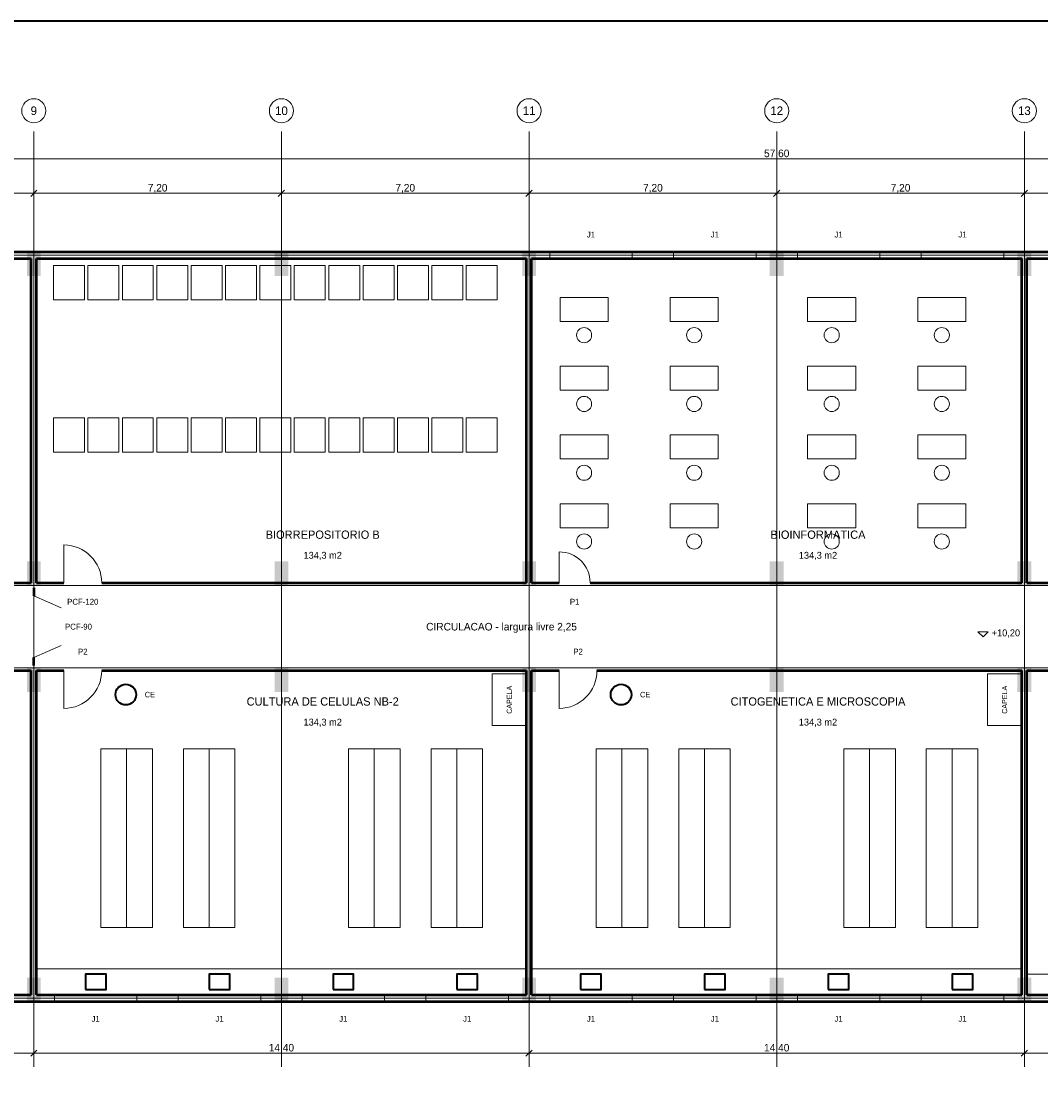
# Model space of a CAD drawing. Header units: metres. Extents: x 40.4 to 122.5, y -29 to 28.4.
# Tile 3 of 5: x 57.2 to 86.9, y -2.6 to 28.4. Entities that reach past the tile are written whole.
import ezdxf
from ezdxf.enums import TextEntityAlignment as Align

# ---------------------------------------------------------------- set-up
doc = ezdxf.new("R2010")
doc.units = ezdxf.units.M
for name, color, linetype, lineweight, true_color in [('COTA', 8, 'Continuous', 13, 0x6a6a6a), ('EIXO', 8, 'Continuous', 13, 0x6a6a6a), ('ESQUADRIA', 4, 'Continuous', 18, 0x007f9f), ('HID_AF', 5, 'Continuous', 40, 0x1d4ed8), ('HID_AP', 3, 'Continuous', 40, 0x15803d), ('MOBILIA', 9, 'Continuous', 13, 0xa8a8a8)]:
    doc.layers.add(name, color=color, linetype=linetype, lineweight=lineweight, true_color=true_color)
for name, color, linetype, lineweight in [('FOLHA', 7, 'Continuous', 35), ('PAREDE', 7, 'Continuous', 50), ('PILAR', 7, 'Continuous', 35), ('TEXTO', 7, 'Continuous', 18)]:
    doc.layers.add(name, color=color, linetype=linetype, lineweight=lineweight)

msp = doc.modelspace()

# ---------------------------------------------------------------- hatches: boundary and pattern name
at = {"layer": 'PILAR'}
for points in [[(57.4, 21), (57.8, 21), (57.8, 21.7), (57.4, 21.7)], [(64.6, 21), (65, 21), (65, 21.7), (64.6, 21.7)], [(71.8, 21), (72.2, 21), (72.2, 21.7), (71.8, 21.7)], [(79, 21), (79.4, 21), (79.4, 21.7), (79, 21.7)], [(86.2, 21), (86.6, 21), (86.6, 21.7), (86.2, 21.7)], [(57.4, 12), (57.8, 12), (57.8, 12.7), (57.4, 12.7)], [(64.6, 12), (65, 12), (65, 12.7), (64.6, 12.7)], [(71.8, 12), (72.2, 12), (72.2, 12.7), (71.8, 12.7)], [(79, 12), (79.4, 12), (79.4, 12.7), (79, 12.7)], [(86.2, 12), (86.6, 12), (86.6, 12.7), (86.2, 12.7)], [(57.4, 8.9), (57.8, 8.9), (57.8, 9.6), (57.4, 9.6)], [(64.6, 8.9), (65, 8.9), (65, 9.6), (64.6, 9.6)], [(71.8, 8.9), (72.2, 8.9), (72.2, 9.6), (71.8, 9.6)], [(79, 8.9), (79.4, 8.9), (79.4, 9.6), (79, 9.6)], [(86.2, 8.9), (86.6, 8.9), (86.6, 9.6), (86.2, 9.6)], [(57.4, -0.1), (57.8, -0.1), (57.8, 0.6), (57.4, 0.6)], [(64.6, -0.1), (65, -0.1), (65, 0.6), (64.6, 0.6)], [(71.8, -0.1), (72.2, -0.1), (72.2, 0.6), (71.8, 0.6)], [(79, -0.1), (79.4, -0.1), (79.4, 0.6), (79, 0.6)], [(86.2, -0.1), (86.6, -0.1), (86.6, 0.6), (86.2, 0.6)]]:
    msp.add_hatch(color=7, dxfattribs=at).paths.add_polyline_path(points)

# ---------------------------------------------------------------- linework, layer by layer
at = {"layer": 'COTA'}
for p, q in [((50.4, 24.4), (108, 24.4)), ((50.4, 23.4), (57.6, 23.4)), ((57.51, 23.31), (57.69, 23.49)), ((57.51, 23.31), (57.69, 23.49)), ((57.6, 21.69), (57.6, 23.49)), ((57.6, 21.69), (57.6, 23.49)), ((57.6, 23.4), (64.8, 23.4)), ((64.71, 23.31), (64.89, 23.49)), ((64.71, 23.31), (64.89, 23.49)), ((64.8, 21.69), (64.8, 23.49)), ((64.8, 21.69), (64.8, 23.49)), ((64.8, 23.4), (72, 23.4)), ((71.91, 23.31), (72.09, 23.49)), ((71.91, 23.31), (72.09, 23.49)), ((72, 21.69), (72, 23.49)), ((72, 21.69), (72, 23.49)), ((72, 23.4), (79.2, 23.4)), ((79.11, 23.31), (79.29, 23.49)), ((79.11, 23.31), (79.29, 23.49)), ((79.2, 21.69), (79.2, 23.49)), ((79.2, 21.69), (79.2, 23.49)), ((79.2, 23.4), (86.4, 23.4)), ((86.31, 23.31), (86.49, 23.49)), ((86.31, 23.31), (86.49, 23.49)), ((86.4, 21.69), (86.4, 23.49)), ((86.4, 21.69), (86.4, 23.49)), ((86.4, 23.4), (93.6, 23.4)), ((57.6, -0.09), (57.6, -1.69)), ((57.6, -0.09), (57.6, -1.69)), ((72, -0.09), (72, -1.69)), ((72, -0.09), (72, -1.69)), ((86.4, -0.09), (86.4, -1.69)), ((86.4, -0.09), (86.4, -1.69)), ((57.51, -1.69), (57.69, -1.51)), ((57.51, -1.69), (57.69, -1.51)), ((71.91, -1.69), (72.09, -1.51)), ((71.91, -1.69), (72.09, -1.51)), ((86.31, -1.69), (86.49, -1.51)), ((86.31, -1.69), (86.49, -1.51)), ((50.4, -1.6), (57.6, -1.6)), ((57.6, -1.6), (72, -1.6)), ((72, -1.6), (86.4, -1.6)), ((86.4, -1.6), (93.6, -1.6))]:
    msp.add_line(p, q, dxfattribs=at)
msp.add_lwpolyline([(85.05, 10.65), (85.2, 10.5), (85.35, 10.65)], close=True, dxfattribs=at)
at = {"layer": 'EIXO'}
for p, q in [((57.6, -2), (57.6, 25.2)), ((64.8, -2), (64.8, 25.2)), ((72, -2), (72, 25.2)), ((79.2, -2), (79.2, 25.2)), ((86.4, -2), (86.4, 25.2)), ((47, 21.6), (109.5, 21.6)), ((47, 12), (109.5, 12)), ((47, 9.6), (109.5, 9.6)), ((47, 0), (109.5, 0))]:
    msp.add_line(p, q, dxfattribs=at)
for centre in [(57.6, 25.8), (64.8, 25.8), (72, 25.8), (79.2, 25.8), (86.4, 25.8)]:
    msp.add_circle(centre, 0.35, dxfattribs=at)
at = {"layer": 'ESQUADRIA'}
for p, q in [((72.6, 21.6), (75, 21.6)), ((76.2, 21.6), (78.6, 21.6)), ((79.8, 21.6), (82.2, 21.6)), ((83.4, 21.6), (85.8, 21.6)), ((58.475, 12.075), (58.475, 13.175)), ((72.875, 12.075), (72.875, 12.975)), ((57.6, 11.7), (58.4, 11.35)), ((57.6, 9.9), (58.4, 10.25)), ((58.475, 9.525), (58.475, 8.425)), ((72.875, 9.525), (72.875, 8.425)), ((58.2, 0), (60.6, 0)), ((61.8, 0), (64.2, 0)), ((65.4, 0), (67.8, 0)), ((69, 0), (71.4, 0)), ((72.6, 0), (75, 0)), ((76.2, 0), (78.6, 0)), ((79.8, 0), (82.2, 0)), ((83.4, 0), (85.8, 0))]:
    msp.add_line(p, q, dxfattribs=at)
for points in [[(72.6, 21.5), (75, 21.5), (75, 21.7), (72.6, 21.7)], [(76.2, 21.5), (78.6, 21.5), (78.6, 21.7), (76.2, 21.7)], [(79.8, 21.5), (82.2, 21.5), (82.2, 21.7), (79.8, 21.7)], [(83.4, 21.5), (85.8, 21.5), (85.8, 21.7), (83.4, 21.7)], [(58.2, -0.1), (60.6, -0.1), (60.6, 0.1), (58.2, 0.1)], [(61.8, -0.1), (64.2, -0.1), (64.2, 0.1), (61.8, 0.1)], [(65.4, -0.1), (67.8, -0.1), (67.8, 0.1), (65.4, 0.1)], [(69, -0.1), (71.4, -0.1), (71.4, 0.1), (69, 0.1)], [(72.6, -0.1), (75, -0.1), (75, 0.1), (72.6, 0.1)], [(76.2, -0.1), (78.6, -0.1), (78.6, 0.1), (76.2, 0.1)], [(79.8, -0.1), (82.2, -0.1), (82.2, 0.1), (79.8, 0.1)], [(83.4, -0.1), (85.8, -0.1), (85.8, 0.1), (83.4, 0.1)]]:
    msp.add_lwpolyline(points, close=True, dxfattribs=at)
for centre, radius, start, end in [((58.475, 12.075), 1.1, 0, 90), ((72.875, 12.075), 0.9, 0, 90), ((58.475, 9.525), 1.1, 270, 360), ((72.875, 9.525), 1.1, 270, 360)]:
    msp.add_arc(centre, radius, start, end, dxfattribs=at)
at = {"layer": 'FOLHA'}
msp.add_lwpolyline([(40.4, -29), (122.5, -29), (122.5, 28.4), (40.4, 28.4)], close=True, dxfattribs=at)
at = {"layer": 'HID_AF'}
for points in [[(59.1, 0.25), (59.7, 0.25), (59.7, 0.7), (59.1, 0.7)], [(62.7, 0.25), (63.3, 0.25), (63.3, 0.7), (62.7, 0.7)], [(66.3, 0.25), (66.9, 0.25), (66.9, 0.7), (66.3, 0.7)], [(69.9, 0.25), (70.5, 0.25), (70.5, 0.7), (69.9, 0.7)], [(73.5, 0.25), (74.1, 0.25), (74.1, 0.7), (73.5, 0.7)], [(77.1, 0.25), (77.7, 0.25), (77.7, 0.7), (77.1, 0.7)], [(80.7, 0.25), (81.3, 0.25), (81.3, 0.7), (80.7, 0.7)], [(84.3, 0.25), (84.9, 0.25), (84.9, 0.7), (84.3, 0.7)]]:
    msp.add_lwpolyline(points, close=True, dxfattribs=at)
at = {"layer": 'HID_AP'}
for centre in [(60.275, 8.825), (74.675, 8.825)]:
    msp.add_circle(centre, 0.3, dxfattribs=at)
at = {"layer": 'MOBILIA'}
for p, q in [((60.3, 2.05), (60.3, 7.25)), ((62.7, 2.05), (62.7, 7.25)), ((67.5, 2.05), (67.5, 7.25)), ((69.9, 2.05), (69.9, 7.25)), ((74.7, 2.05), (74.7, 7.25)), ((77.1, 2.05), (77.1, 7.25)), ((81.9, 2.05), (81.9, 7.25)), ((84.3, 2.05), (84.3, 7.25))]:
    msp.add_line(p, q, dxfattribs=at)
for points in [[(58.175, 20.3), (59.075, 20.3), (59.075, 21.3), (58.175, 21.3)], [(59.175, 20.3), (60.075, 20.3), (60.075, 21.3), (59.175, 21.3)], [(60.175, 20.3), (61.075, 20.3), (61.075, 21.3), (60.175, 21.3)], [(61.175, 20.3), (62.075, 20.3), (62.075, 21.3), (61.175, 21.3)], [(62.175, 20.3), (63.075, 20.3), (63.075, 21.3), (62.175, 21.3)], [(63.175, 20.3), (64.075, 20.3), (64.075, 21.3), (63.175, 21.3)], [(64.175, 20.3), (65.075, 20.3), (65.075, 21.3), (64.175, 21.3)], [(65.175, 20.3), (66.075, 20.3), (66.075, 21.3), (65.175, 21.3)], [(66.175, 20.3), (67.075, 20.3), (67.075, 21.3), (66.175, 21.3)], [(67.175, 20.3), (68.075, 20.3), (68.075, 21.3), (67.175, 21.3)], [(68.175, 20.3), (69.075, 20.3), (69.075, 21.3), (68.175, 21.3)], [(69.175, 20.3), (70.075, 20.3), (70.075, 21.3), (69.175, 21.3)], [(70.175, 20.3), (71.075, 20.3), (71.075, 21.3), (70.175, 21.3)], [(72.9, 19.675), (74.3, 19.675), (74.3, 20.375), (72.9, 20.375)], [(76.1, 19.675), (77.5, 19.675), (77.5, 20.375), (76.1, 20.375)], [(80.1, 19.675), (81.5, 19.675), (81.5, 20.375), (80.1, 20.375)], [(83.3, 19.675), (84.7, 19.675), (84.7, 20.375), (83.3, 20.375)], [(72.9, 17.675), (74.3, 17.675), (74.3, 18.375), (72.9, 18.375)], [(76.1, 17.675), (77.5, 17.675), (77.5, 18.375), (76.1, 18.375)], [(80.1, 17.675), (81.5, 17.675), (81.5, 18.375), (80.1, 18.375)], [(83.3, 17.675), (84.7, 17.675), (84.7, 18.375), (83.3, 18.375)], [(58.175, 15.875), (59.075, 15.875), (59.075, 16.875), (58.175, 16.875)], [(59.175, 15.875), (60.075, 15.875), (60.075, 16.875), (59.175, 16.875)], [(60.175, 15.875), (61.075, 15.875), (61.075, 16.875), (60.175, 16.875)], [(61.175, 15.875), (62.075, 15.875), (62.075, 16.875), (61.175, 16.875)], [(62.175, 15.875), (63.075, 15.875), (63.075, 16.875), (62.175, 16.875)], [(63.175, 15.875), (64.075, 15.875), (64.075, 16.875), (63.175, 16.875)], [(64.175, 15.875), (65.075, 15.875), (65.075, 16.875), (64.175, 16.875)], [(65.175, 15.875), (66.075, 15.875), (66.075, 16.875), (65.175, 16.875)], [(66.175, 15.875), (67.075, 15.875), (67.075, 16.875), (66.175, 16.875)], [(67.175, 15.875), (68.075, 15.875), (68.075, 16.875), (67.175, 16.875)], [(68.175, 15.875), (69.075, 15.875), (69.075, 16.875), (68.175, 16.875)], [(69.175, 15.875), (70.075, 15.875), (70.075, 16.875), (69.175, 16.875)], [(70.175, 15.875), (71.075, 15.875), (71.075, 16.875), (70.175, 16.875)], [(72.9, 15.675), (74.3, 15.675), (74.3, 16.375), (72.9, 16.375)], [(76.1, 15.675), (77.5, 15.675), (77.5, 16.375), (76.1, 16.375)], [(80.1, 15.675), (81.5, 15.675), (81.5, 16.375), (80.1, 16.375)], [(83.3, 15.675), (84.7, 15.675), (84.7, 16.375), (83.3, 16.375)], [(72.9, 13.675), (74.3, 13.675), (74.3, 14.375), (72.9, 14.375)], [(76.1, 13.675), (77.5, 13.675), (77.5, 14.375), (76.1, 14.375)], [(80.1, 13.675), (81.5, 13.675), (81.5, 14.375), (80.1, 14.375)], [(83.3, 13.675), (84.7, 13.675), (84.7, 14.375), (83.3, 14.375)], [(70.925, 7.925), (71.925, 7.925), (71.925, 9.425), (70.925, 9.425)], [(85.325, 7.925), (86.325, 7.925), (86.325, 9.425), (85.325, 9.425)], [(59.55, 2.05), (61.05, 2.05), (61.05, 7.25), (59.55, 7.25)], [(61.95, 2.05), (63.45, 2.05), (63.45, 7.25), (61.95, 7.25)], [(66.75, 2.05), (68.25, 2.05), (68.25, 7.25), (66.75, 7.25)], [(69.15, 2.05), (70.65, 2.05), (70.65, 7.25), (69.15, 7.25)], [(73.95, 2.05), (75.45, 2.05), (75.45, 7.25), (73.95, 7.25)], [(76.35, 2.05), (77.85, 2.05), (77.85, 7.25), (76.35, 7.25)], [(81.15, 2.05), (82.65, 2.05), (82.65, 7.25), (81.15, 7.25)], [(83.55, 2.05), (85.05, 2.05), (85.05, 7.25), (83.55, 7.25)], [(57.675, 0.1), (71.925, 0.1), (71.925, 0.85), (57.675, 0.85)], [(72.075, 0.1), (86.325, 0.1), (86.325, 0.85), (72.075, 0.85)], [(86.475, 0.1), (93.525, 0.1), (93.525, 0.7), (86.475, 0.7)]]:
    msp.add_lwpolyline(points, close=True, dxfattribs=at)
for centre in [(73.6, 19.275), (76.8, 19.275), (80.8, 19.275), (84, 19.275), (73.6, 17.275), (76.8, 17.275), (80.8, 17.275), (84, 17.275), (73.6, 15.275), (76.8, 15.275), (80.8, 15.275), (84, 15.275), (73.6, 13.275), (76.8, 13.275), (80.8, 13.275), (84, 13.275)]:
    msp.add_circle(centre, 0.22, dxfattribs=at)
at = {"layer": 'PAREDE'}
for p, q in [((50.4, 21.7), (108.1, 21.7)), ((50.475, 21.5), (57.525, 21.5)), ((57.525, 12.075), (57.525, 21.5)), ((57.675, 12.075), (57.675, 21.5)), ((57.675, 21.5), (71.925, 21.5)), ((71.925, 12.075), (71.925, 21.5)), ((72.075, 12.075), (72.075, 21.5)), ((72.075, 21.5), (86.325, 21.5)), ((86.325, 12.075), (86.325, 21.5)), ((86.475, 12.075), (86.475, 21.5)), ((86.475, 21.5), (100.725, 21.5)), ((56.625, 12.075), (57.525, 12.075)), ((57.6, 11.925), (57.6, 11.7)), ((57.675, 12.075), (58.475, 12.075)), ((59.575, 12.075), (71.925, 12.075)), ((72.075, 12.075), (72.875, 12.075)), ((73.775, 12.075), (86.325, 12.075)), ((86.475, 12.075), (87.275, 12.075)), ((57.6, 9.675), (57.6, 9.9)), ((52.275, 9.525), (57.525, 9.525)), ((57.525, 0.1), (57.525, 9.525)), ((57.675, 0.1), (57.675, 9.525)), ((57.675, 9.525), (58.475, 9.525)), ((59.575, 9.525), (71.925, 9.525)), ((71.925, 0.1), (71.925, 9.525)), ((72.075, 0.1), (72.075, 9.525)), ((72.075, 9.525), (72.875, 9.525)), ((73.975, 9.525), (86.325, 9.525)), ((86.325, 0.1), (86.325, 9.525)), ((86.475, 0.1), (86.475, 9.525)), ((86.475, 9.525), (87.275, 9.525)), ((50.475, 0.1), (57.525, 0.1)), ((57.675, 0.1), (71.925, 0.1)), ((72.075, 0.1), (86.325, 0.1)), ((86.475, 0.1), (93.525, 0.1)), ((50.4, -0.1), (108.1, -0.1))]:
    msp.add_line(p, q, dxfattribs=at)

# ---------------------------------------------------------------- texts
at = {"layer": 'COTA'}
for s, p in [('57,60', (79.2, 24.56)), ('7,20', (61.2, 23.56)), ('7,20', (68.4, 23.56)), ('7,20', (75.6, 23.56)), ('7,20', (82.8, 23.56)), ('14,40', (64.8, -1.44)), ('14,40', (79.2, -1.44))]:
    msp.add_text(s, height=0.22, dxfattribs=at).set_placement(p, align=Align.MIDDLE_CENTER)
msp.add_text('+10,20', height=0.2, dxfattribs=at).set_placement((85.45, 10.62), align=Align.MIDDLE_LEFT)
at = {"layer": 'EIXO'}
for s, p in [('9', (57.6, 25.8)), ('10', (64.8, 25.8)), ('11', (72, 25.8)), ('12', (79.2, 25.8)), ('13', (86.4, 25.8))]:
    msp.add_text(s, height=0.25, dxfattribs=at).set_placement(p, align=Align.MIDDLE_CENTER)
at = {"layer": 'ESQUADRIA'}
for s, p in [('J1', (73.8, 22.2)), ('J1', (77.4, 22.2)), ('J1', (81, 22.2)), ('J1', (84.6, 22.2)), ('PCF-120', (59.025, 11.525)), ('P1', (73.325, 11.525)), ('PCF-90', (58.9, 10.8)), ('P2', (59.025, 10.075)), ('P2', (73.425, 10.075)), ('J1', (59.4, -0.6)), ('J1', (63, -0.6)), ('J1', (66.6, -0.6)), ('J1', (70.2, -0.6)), ('J1', (73.8, -0.6)), ('J1', (77.4, -0.6)), ('J1', (81, -0.6)), ('J1', (84.6, -0.6))]:
    msp.add_text(s, height=0.17, dxfattribs=at).set_placement(p, align=Align.MIDDLE_CENTER)
at = {"layer": 'HID_AP'}
for p in [(60.975, 8.825), (75.375, 8.825)]:
    msp.add_text('CE', height=0.16, dxfattribs=at).set_placement(p, align=Align.MIDDLE_CENTER)
at = {"layer": 'MOBILIA'}
for p in [(71.425, 8.675), (85.825, 8.675)]:
    msp.add_text('CAPELA', height=0.15, rotation=90, dxfattribs=at).set_placement(p, align=Align.MIDDLE_CENTER)
at = {"layer": 'TEXTO'}
for s, height, p in [('BIORREPOSITORIO B', 0.24, (66, 13.475)), ('BIOINFORMATICA', 0.24, (80.4, 13.475)), ('134,3 m2', 0.2, (66, 12.875)), ('134,3 m2', 0.2, (80.4, 12.875)), ('CIRCULACAO - largura livre 2,25', 0.22, (71.2, 10.8)), ('CULTURA DE CELULAS NB-2', 0.24, (66, 8.625)), ('CITOGENETICA E MICROSCOPIA', 0.24, (80.4, 8.625)), ('134,3 m2', 0.2, (66, 8.025)), ('134,3 m2', 0.2, (80.4, 8.025))]:
    msp.add_text(s, height=height, dxfattribs=at).set_placement(p, align=Align.MIDDLE_CENTER)

doc.saveas('drawing.dxf')
